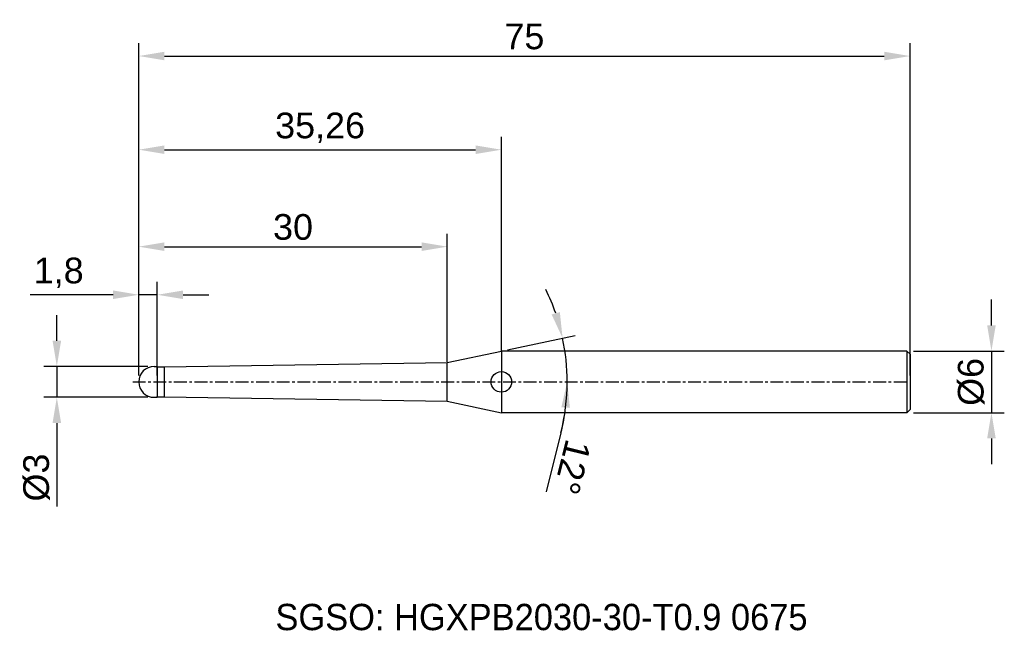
# Model space of a CAD drawing. Header units: millimetres. Extents: x 7882.3 to 7978.1, y 6079.1 to 6138.5.
import ezdxf
from ezdxf.enums import TextEntityAlignment as Align

# ---------------------------------------------------------------- set-up
doc = ezdxf.new("R2010")
doc.units = ezdxf.units.MM
doc.linetypes.add('CENTER', pattern=[2, 1.25, -0.25, 0.25, -0.25])
for name, color, linetype, lineweight in [('1', 4, 'Continuous', 25), ('SK1', 4, 'Continuous', 25), ('SK4', 2, 'Continuous', 25), ('SK6', 5, 'Continuous', 25)]:
    doc.layers.add(name, color=color, linetype=linetype, lineweight=lineweight)
doc.styles.add('MS PGothic', font='txt')
doc.styles.get("Standard").update_dxf_attribs({"font": 'arial.ttf'})
doc.dimstyles.new('ISO-25', dxfattribs={"dimtxt": 2.5, "dimasz": 2.5, "dimexe": 1.25, "dimexo": 0.625, "dimtad": 1, "dimtxsty": 'Standard', "dimcen": 2.5, "dimadec": 0, "dimazin": 0, "dimtfac": 1, "dimtmove": 0, "dimatfit": 3, "dimfxl": 1, "dimarcsym": 0})

# ---------------------------------------------------------------- blocks, each defined once
blk = doc.blocks.new('*D27')
at = {"color": 0, "linetype": 'ByBlock', "lineweight": -2, "transparency": 16777216}
for p, q in [((7976.829, 6108.788), (7976.829, 6111.288)), ((7969.237, 6106.288), (7978.079, 6106.288)), ((7976.829, 6106.288), (7976.829, 6100.288)), ((7969.237, 6100.288), (7978.079, 6100.288)), ((7976.829, 6097.788), (7976.829, 6095.288))]:
    blk.add_line(p, q, dxfattribs=at)
at = {"color": 0, "linetype": 'ByBlock', "transparency": 16777216}
for points in [[(7976.412, 6108.788), (7977.246, 6108.788), (7976.829, 6106.288)], [(7976.412, 6097.788), (7977.246, 6097.788), (7976.829, 6100.288)]]:
    blk.add_solid(points, dxfattribs=at)
at = {"layer": 'Defpoints', "color": 0, "linetype": 'ByBlock', "transparency": 16777216}
for p in [(7968.612, 6106.288), (7968.612, 6100.288), (7976.829, 6100.288)]:
    blk.add_point(p, dxfattribs=at)
at = {"color": 0, "linetype": 'ByBlock', "transparency": 16777216, "insert": (7974.858, 6103.288), "char_height": 2.5, "attachment_point": 5, "rotation": 90}
blk.add_mtext('{\\fArial|b0|i0|c134|p34;%%C}6', dxfattribs=at)
blk = doc.blocks.new('*D28')
at = {"color": 0, "linetype": 'ByBlock', "lineweight": -2, "transparency": 16777216}
for p, q in [((7885.943, 6107.288), (7885.943, 6109.788)), ((7894.787, 6104.788), (7884.693, 6104.788)), ((7885.943, 6104.788), (7885.943, 6101.788)), ((7894.787, 6101.788), (7884.693, 6101.788)), ((7885.943, 6099.288), (7885.943, 6091.179))]:
    blk.add_line(p, q, dxfattribs=at)
at = {"color": 0, "linetype": 'ByBlock', "transparency": 16777216}
for points in [[(7885.527, 6107.288), (7886.36, 6107.288), (7885.943, 6104.788)], [(7885.527, 6099.288), (7886.36, 6099.288), (7885.943, 6101.788)]]:
    blk.add_solid(points, dxfattribs=at)
at = {"layer": 'Defpoints', "color": 0, "linetype": 'ByBlock', "transparency": 16777216}
for p in [(7895.412, 6104.788), (7885.943, 6101.788), (7895.412, 6101.788)]:
    blk.add_point(p, dxfattribs=at)
at = {"color": 0, "linetype": 'ByBlock', "transparency": 16777216, "insert": (7883.972, 6093.984), "char_height": 2.5, "attachment_point": 5, "rotation": 90}
blk.add_mtext('{\\fArial|b0|i0|c134|p34;%%C}3', dxfattribs=at)
blk = doc.blocks.new('*D29')
at = {"color": 0, "linetype": 'ByBlock', "lineweight": -2, "transparency": 16777216}
for p, q in [((7893.912, 6103.913), (7893.912, 6113.014)), ((7895.712, 6103.913), (7895.712, 6113.014)), ((7891.412, 6111.764), (7883.34, 6111.764)), ((7895.712, 6111.764), (7893.912, 6111.764)), ((7898.212, 6111.764), (7900.712, 6111.764))]:
    blk.add_line(p, q, dxfattribs=at)
at = {"color": 0, "linetype": 'ByBlock', "transparency": 16777216}
for points in [[(7891.412, 6112.181), (7891.412, 6111.348), (7893.912, 6111.764)], [(7898.212, 6112.181), (7898.212, 6111.348), (7895.712, 6111.764)]]:
    blk.add_solid(points, dxfattribs=at)
at = {"layer": 'Defpoints', "color": 0, "linetype": 'ByBlock', "transparency": 16777216}
for p in [(7895.712, 6111.764), (7893.912, 6103.288), (7895.712, 6103.288)]:
    blk.add_point(p, dxfattribs=at)
at = {"color": 0, "linetype": 'ByBlock', "transparency": 16777216, "insert": (7886.126, 6113.892), "char_height": 2.5, "attachment_point": 5}
blk.add_mtext('1,8', dxfattribs=at)
blk = doc.blocks.new('*D31')
at = {"color": 0, "linetype": 'ByBlock', "lineweight": -2, "transparency": 16777216}
for p, q in [((7893.912, 6103.913), (7893.912, 6127.125)), ((7929.171, 6106.264), (7929.171, 6127.125)), ((7896.412, 6125.875), (7926.671, 6125.875))]:
    blk.add_line(p, q, dxfattribs=at)
at = {"color": 0, "linetype": 'ByBlock', "transparency": 16777216}
for points in [[(7896.412, 6126.291), (7896.412, 6125.458), (7893.912, 6125.875)], [(7926.671, 6126.291), (7926.671, 6125.458), (7929.171, 6125.875)]]:
    blk.add_solid(points, dxfattribs=at)
at = {"layer": 'Defpoints', "color": 0, "linetype": 'ByBlock', "transparency": 16777216}
for p in [(7929.171, 6125.875), (7929.171, 6105.639), (7893.912, 6103.288)]:
    blk.add_point(p, dxfattribs=at)
at = {"color": 0, "linetype": 'ByBlock', "transparency": 16777216, "insert": (7911.542, 6128.002), "char_height": 2.5, "attachment_point": 5}
blk.add_mtext('35,26', dxfattribs=at)
blk = doc.blocks.new('*D32')
at = {"color": 0, "linetype": 'ByBlock', "lineweight": -2, "transparency": 16777216}
for p, q in [((7893.912, 6103.913), (7893.912, 6136.236)), ((7968.912, 6103.913), (7968.912, 6136.236)), ((7896.412, 6134.986), (7966.412, 6134.986))]:
    blk.add_line(p, q, dxfattribs=at)
at = {"color": 0, "linetype": 'ByBlock', "transparency": 16777216}
for points in [[(7896.412, 6135.402), (7896.412, 6134.569), (7893.912, 6134.986)], [(7966.412, 6135.402), (7966.412, 6134.569), (7968.912, 6134.986)]]:
    blk.add_solid(points, dxfattribs=at)
at = {"layer": 'Defpoints', "color": 0, "linetype": 'ByBlock', "transparency": 16777216}
for p in [(7968.912, 6134.986), (7893.912, 6103.288), (7968.912, 6103.288)]:
    blk.add_point(p, dxfattribs=at)
at = {"color": 0, "linetype": 'ByBlock', "transparency": 16777216, "insert": (7931.412, 6136.882), "char_height": 2.5, "attachment_point": 5}
blk.add_mtext('75', dxfattribs=at)
blk = doc.blocks.new('*D35')
at = {"color": 0, "linetype": 'ByBlock', "lineweight": -2, "transparency": 16777216}
for p, q in [((7929.783, 6106.418), (7936.347, 6107.813)), ((7934.963, 6098.325), (7933.531, 6092.582))]:
    blk.add_line(p, q, dxfattribs=at)
for start, end in [(18.98658, 25.97317), (0, 12), (346.00069, 0), (346.02683, 353.01342)]:
    blk.add_arc((7915.057, 6103.288), 20.515, start, end, dxfattribs=at)
at = {"color": 0, "linetype": 'ByBlock', "transparency": 16777216}
for points in [[(7934.858, 6110.074), (7934.055, 6109.851), (7935.124, 6107.553)], [(7935.004, 6100.818), (7935.836, 6100.767), (7935.572, 6103.288)]]:
    blk.add_solid(points, dxfattribs=at)
at = {"layer": 'Defpoints', "color": 0, "linetype": 'ByBlock', "transparency": 16777216}
for p in [(7929.171, 6106.288), (7935.373, 6106.143), (7923.912, 6105.17), (7893.331, 6103.288), (7968.612, 6103.288)]:
    blk.add_point(p, dxfattribs=at)
at = {"color": 0, "linetype": 'ByBlock', "transparency": 16777216, "insert": (7936.071, 6094.999), "char_height": 2.5, "attachment_point": 5, "rotation": 256.00069}
blk.add_mtext('12°', dxfattribs=at)
blk = doc.blocks.new('*D37')
at = {"color": 0, "linetype": 'ByBlock', "lineweight": -2, "transparency": 16777216}
for p, q in [((7893.912, 6103.913), (7893.912, 6117.692)), ((7923.912, 6105.251), (7923.912, 6117.692)), ((7896.412, 6116.442), (7921.412, 6116.442))]:
    blk.add_line(p, q, dxfattribs=at)
at = {"color": 0, "linetype": 'ByBlock', "transparency": 16777216}
for points in [[(7896.412, 6116.859), (7896.412, 6116.026), (7893.912, 6116.442)], [(7921.412, 6116.859), (7921.412, 6116.026), (7923.912, 6116.442)]]:
    blk.add_solid(points, dxfattribs=at)
at = {"layer": 'Defpoints', "color": 0, "linetype": 'ByBlock', "transparency": 16777216}
for p in [(7923.912, 6116.442), (7923.912, 6104.626), (7893.912, 6103.288)]:
    blk.add_point(p, dxfattribs=at)
at = {"color": 0, "linetype": 'ByBlock', "transparency": 16777216, "insert": (7908.912, 6118.345), "char_height": 2.5, "attachment_point": 5}
blk.add_mtext('30', dxfattribs=at)

msp = doc.modelspace()

# ---------------------------------------------------------------- linework, layer by layer
at = {"color": 4, "linetype": 'ByBlock'}
for p, q in [((7896.412, 6104.738), (7923.912, 6105.17)), ((7923.912, 6101.406), (7923.912, 6105.17)), ((7896.412, 6101.838), (7896.412, 6104.738)), ((7896.412, 6101.838), (7923.912, 6101.406))]:
    msp.add_line(p, q, dxfattribs=at)
at = {"linetype": 'ByBlock'}
msp.add_line((7895.712, 6104.713), (7895.712, 6104.788), dxfattribs=at)
at = {"layer": '1', "linetype": 'Continuous'}
msp.add_circle((7929.171, 6103.288), 1, dxfattribs=at)
at = {"layer": 'SK1', "linetype": 'Continuous'}
for p, q in [((7923.912, 6105.17), (7929.171, 6106.288)), ((7968.612, 6106.288), (7929.171, 6106.288)), ((7929.171, 6106.288), (7929.171, 6100.288)), ((7968.612, 6106.288), (7968.912, 6105.988)), ((7968.612, 6106.288), (7968.612, 6100.288)), ((7968.912, 6105.988), (7968.912, 6100.588)), ((7895.412, 6104.788), (7895.712, 6104.788)), ((7895.712, 6104.788), (7895.712, 6104.713)), ((7895.712, 6104.738), (7896.412, 6104.738)), ((7895.712, 6104.713), (7895.712, 6101.863)), ((7895.412, 6101.788), (7895.712, 6101.788)), ((7895.712, 6101.788), (7895.712, 6101.863)), ((7895.712, 6101.838), (7896.412, 6101.838)), ((7923.912, 6101.406), (7929.171, 6100.288)), ((7968.612, 6100.288), (7929.171, 6100.288)), ((7968.912, 6100.588), (7968.612, 6100.288))]:
    msp.add_line(p, q, dxfattribs=at)
for start, end in [(90, 180), (180, 270)]:
    msp.add_arc((7895.412, 6103.288), 1.5, start, end, dxfattribs=at)
at = {"layer": 'SK4', "linetype": 'CENTER'}
msp.add_line((7893.331, 6103.288), (7968.612, 6103.288), dxfattribs=at)

# ---------------------------------------------------------------- texts
at = {"layer": 'SK6', "color": 5, "linetype": 'Continuous', "style": 'MS PGothic'}
msp.add_text('SGSO: HGXPB2030-30-T0.9 0675', height=2.55961, dxfattribs=at).set_placement((7907.202, 6078.369), align=Align.BOTTOM_LEFT)

# ---------------------------------------------------------------- dimensions: what is measured, and where the dimension line sits
at = {"linetype": 'ByBlock'}
for base, p2, picture, middle in [((7968.912, 6134.986), (7968.912, 6103.288), '*D32', (7931.412, 6136.882)), ((7929.171, 6125.875), (7929.171, 6105.639), '*D31', (7911.542, 6128.002)), ((7923.912, 6116.442), (7923.912, 6104.626), '*D37', (7908.912, 6118.345))]:
    dim = msp.add_linear_dim(base=base, p1=(7893.912, 6103.288), p2=p2, dimstyle='ISO-25', dxfattribs=at)
    dim.commit()
    dim.dimension.update_dxf_attribs({"geometry": picture, "text_midpoint": middle})
dim = msp.add_linear_dim(base=(7895.712, 6111.764), p1=(7893.912, 6103.288), p2=(7895.712, 6103.288), dimstyle='ISO-25', dxfattribs=at)
dim.commit()
dim.dimension.update_dxf_attribs({"geometry": '*D29', "text_midpoint": (7886.126, 6111.764), "dimtype": 160})
dim = msp.add_angular_dim_2l(base=(7935.373, 6106.143), line1=((7893.331, 6103.288), (7968.612, 6103.288)), line2=((7923.912, 6105.17), (7929.171, 6106.288)), dimstyle='ISO-25', dxfattribs=at)
dim.commit()
dim.dimension.update_dxf_attribs({"geometry": '*D35', "text_midpoint": (7936.071, 6094.999)})
for base, p1, p2, picture, middle in [((7976.829, 6100.288), (7968.612, 6106.288), (7968.612, 6100.288), '*D27', (7974.858, 6103.288)), ((7885.943, 6101.788), (7895.412, 6104.788), (7895.412, 6101.788), '*D28', (7883.972, 6093.984))]:
    dim = msp.add_linear_dim(base=base, p1=p1, p2=p2, angle=90, text='{\\fArial|b0|i0|c134|p34;%%C}<>', dimstyle='ISO-25', dxfattribs=at)
    dim.commit()
    dim.dimension.update_dxf_attribs({"geometry": picture, "text_midpoint": middle})

doc.saveas('drawing.dxf')
